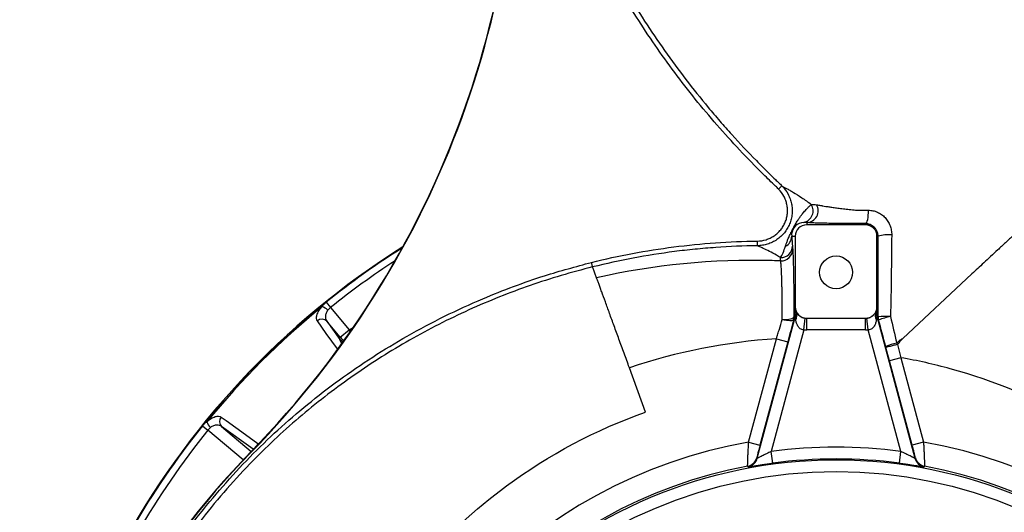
# Model space of a CAD drawing. Header units: millimetres. Extents: x 3 to 811, y 3 to 1103.
# Tile 3 of 8: x 12 to 431, y 683 to 893. Entities that reach past the tile are written whole.
import ezdxf

# ---------------------------------------------------------------- set-up
doc = ezdxf.new("R2010")
doc.units = ezdxf.units.MM

msp = doc.modelspace()

# ---------------------------------------------------------------- linework, layer by layer
at = {"color": 7, "linetype": 'Continuous', "lineweight": 25}
for p, q in [((336.35, 821.96), (334.93, 820.55)), ((346.9, 806.33), (346.9, 805.37)), ((371.9, 805.37), (346.9, 805.37)), ((371.9, 805.85), (371.9, 805.37)), ((325.9, 796.43), (325.87, 798.43)), ((340.51, 800.46), (341.99, 800.46)), ((341.99, 800.46), (341.99, 770.46)), ((376.81, 770.46), (376.81, 800.46)), ((377.28, 800.46), (376.81, 800.46)), ((417.25, 784.42), (387.78, 756.94)), ((142.35, 772.42), (144.19, 770.13)), ((144.19, 770.13), (152.15, 760.65)), ((341.99, 770.46), (341.82, 770.46)), ((341.82, 766.13), (341.82, 770.46)), ((376.81, 770.46), (376.99, 770.46)), ((376.99, 770.46), (376.99, 766.13)), ((142.59, 764.26), (148.16, 756.52)), ((148.32, 757.44), (142.59, 764.26)), ((325.86, 705.92), (341.65, 764.83)), ((341.65, 764.83), (341.29, 764.88)), ((341.46, 766.17), (341.82, 766.13)), ((342.23, 764.83), (341.65, 764.83)), ((341.82, 766.13), (342.38, 765.98)), ((345.69, 760.62), (346.3, 765.58)), ((346.9, 765.55), (346.9, 765.54)), ((346.9, 765.55), (371.9, 765.55)), ((346.9, 765.54), (371.9, 765.54)), ((346.9, 760.55), (346.9, 765.54)), ((371.9, 765.55), (371.9, 765.54)), ((371.9, 760.55), (371.9, 765.54)), ((373.11, 760.62), (372.5, 765.58)), ((376.42, 765.98), (376.99, 766.13)), ((377.16, 764.83), (376.57, 764.83)), ((376.99, 766.13), (377.32, 766.17)), ((377.49, 764.88), (377.16, 764.83)), ((377.16, 764.83), (392.94, 705.92)), ((148.32, 757.44), (152.15, 760.65)), ((345.69, 760.62), (331.8, 708.77)), ((371.9, 760.55), (346.9, 760.55)), ((387, 708.77), (373.11, 760.62)), ((148.16, 756.52), (148.32, 757.44)), ((322.17, 712.76), (333.98, 756.83)), ((338.81, 755.54), (327, 711.46)), ((333.98, 756.83), (338.81, 755.54)), ((382.16, 747.45), (380.65, 753.08)), ((385.48, 754.39), (386.99, 748.74)), ((386.99, 748.74), (382.16, 747.45)), ((391.8, 711.46), (382.16, 747.45)), ((386.99, 748.74), (396.63, 712.76)), ((278.27, 725.51), (271.37, 744.48)), ((89.59, 719.66), (91.88, 717.82)), ((322.17, 712.76), (327, 711.46)), ((396.63, 712.76), (391.8, 711.46)), ((110.25, 708.37), (110.13, 708.49)), ((332.46, 703.82), (331.8, 708.77)), ((386.34, 703.82), (387, 708.77)), ((325.66, 706.14), (325.86, 705.92)), ((392.94, 705.92), (393.14, 706.14))]:
    msp.add_line(p, q, dxfattribs=at)
at = {"color": 8, "linetype": 'Continuous', "lineweight": 25}
for p, q in [((345.7, 806.39), (344.64, 806.18)), ((152.15, 760.65), (153.8, 761.6)), ((152.6, 759.87), (152.15, 760.65)), ((148.86, 754.88), (148.16, 756.52)), ((106.93, 705.19), (91.88, 717.82)), ((111.25, 709.71), (97.75, 719.42)), ((97.75, 719.42), (110.41, 708.79))]:
    msp.add_line(p, q, dxfattribs=at)
at = {"color": 7, "linetype": 'Continuous', "lineweight": 25, "flags": 128}
for points in [[(371.9, 805.85), (372.17, 805.98), (372.42, 806.33), (372.65, 806.88), (372.85, 807.61), (373.01, 808.48), (373.11, 809.46), (373.16, 810.51), (373.16, 811.57)], [(336.51, 764.97), (337.47, 765), (338.39, 765.07), (339.24, 765.18), (339.99, 765.33), (340.6, 765.51), (341.06, 765.72), (341.35, 765.94), (341.46, 766.17)], [(341.29, 764.88), (341.14, 764.7), (340.83, 764.57), (340.36, 764.5), (339.77, 764.48), (339.06, 764.52), (338.26, 764.62), (337.4, 764.77), (336.51, 764.97)], [(97.6, 723.47), (99.66, 721.98), (107.92, 716.05), (113.23, 712.24)], [(321.95, 702.3), (321.81, 702.45), (321.76, 702.52)], [(397.05, 702.52), (396.91, 702.37), (396.85, 702.3)]]:
    msp.add_lwpolyline(points, dxfattribs=at)
at = {"color": 8, "linetype": 'Continuous', "lineweight": 25, "flags": 128}
for points in [[(147.12, 752.47), (142.35, 759.11), (138.54, 764.41)], [(149.46, 755.42), (148.77, 755.91), (148.16, 756.52)]]:
    msp.add_lwpolyline(points, dxfattribs=at)
at = {"color": 7, "linetype": 'Continuous', "lineweight": 25}
for centre, radius in [((359.4, 785.11), 7), ((359.4, 502.61), 202.62), ((359.4, 502.61), 197.62)]:
    msp.add_circle(centre, radius, dxfattribs=at)
for centre, radius, start, end in [((-175.85, 988.17), 400, 315.6384, 6.6076), ((-175.85, 988.17), 400.17, 315.6384, 4.347), ((344.63, 811.28), 5, 282.3706, 33.3223), ((346.77, 811.35), 5.02, 271.5282, 30.3992), ((345.62, 801.12), 5.15, 100.9604, 187.4105), ((346.9, 800.46), 4.91, 90, 180), ((371.9, 800.46), 4.91, 0, 90), ((381.53, 786.91), 14.2, 83.7686, 107.4185), ((335.68, 800.52), 4.83, 296.4891, 359.2239), ((359.4, 502.61), 346.5, 122.1692, 181.1429), ((335.84, 796.36), 4.98, 268.6004, 359.2325), ((335.97, 794.95), 4.97, 268.4638, 359.0681), ((359.4, 502.61), 345.92, 129.2484, 140.7516), ((138.93, 765.01), 5.71, 44.4553, 73.6138), ((346.9, 770.46), 4.91, 180, 270), ((339.02, 766.71), 3.73, 329.7141, 23.8486), ((339.9, 767.14), 2.74, 334.8795, 23.1048), ((371.9, 770.46), 4.91, 270, 0), ((379.79, 766.71), 3.73, 156.1514, 210.2859), ((378.9, 767.14), 2.74, 156.8952, 205.1205), ((140.49, 762.23), 2.92, 43.9259, 131.8033), ((336.46, 766.18), 5, 345.0023, 359.9977), ((336.81, 766.13), 5, 345.0023, 359.9977), ((336.74, 766.14), 5.65, 346.6226, 358.3774), ((346.9, 770.46), 4.91, 262.9899, 270), ((371.9, 770.46), 4.91, 270, 277.0101), ((382.06, 766.14), 5.65, 181.6226, 193.3774), ((381.99, 766.13), 5, 180.0023, 194.9977), ((381.27, 717.4), 48.93, 88.4683, 94.6328), ((382.32, 766.17), 5, 180.0023, 194.9977), ((407.2, 669.31), 100.08, 104.2438, 107.2719), ((346.9, 770.46), 9.91, 262.9899, 270), ((371.9, 770.46), 9.91, 270, 277.0101), ((392.05, 725), 30.77, 102.8492, 111.9905), ((97, 723.08), 5.71, 196.3862, 225.5447), ((99.78, 721.52), 2.92, 138.1967, 226.0741), ((359.4, 502.61), 346.28, 141.1846, 158.8154), ((359.4, 502.61), 343.34, 141.1846, 158.8154), ((359.4, 502.61), 213.42, 100.0469, 173.1595), ((359.4, 502.61), 213.42, 6.8405, 79.9531), ((356.73, 467.33), 344.92, 135.6384, 194.2882), ((359.4, 502.61), 208, 82.3741, 97.6259), ((356.73, 467.33), 344.75, 135.6384, 194.2882), ((320.83, 707.43), 5, 280.6765, 344.9882), ((321.03, 707.22), 5, 280.6334, 344.9882), ((359.4, 502.61), 203, 82.3741, 97.6259), ((397.77, 707.22), 5, 195.0118, 259.3666), ((397.97, 707.43), 5, 195.0118, 259.3235), ((359.4, 502.61), 203.42, 100.6647, 173.0184), ((359.4, 502.61), 203.42, 6.9816, 79.3353)]:
    msp.add_arc(centre, radius, start, end, dxfattribs=at)
at = {"color": 8, "linetype": 'Continuous', "lineweight": 25}
for centre, radius, start, end in [((359.4, 502.61), 346.38, 122.2039, 180.9552), ((359.4, 502.61), 346.28, 122.2357, 128.8154), ((359.4, 502.61), 343.34, 123.1505, 128.8154), ((152.15, 760.66), 5, 220.0614, 244.3618), ((115.75, 710.15), 3.28, 140.3492, 164.2279)]:
    msp.add_arc(centre, radius, start, end, dxfattribs=at)
at = {"color": 7, "linetype": 'Continuous', "lineweight": 25}
for points, knots in [([(222.36, 1032.96), (224.14, 1022.91), (226.31, 1012.99), (231.43, 993.4), (234.38, 983.73), (241.04, 964.64), (244.75, 955.22), (250.89, 941.27), (253.04, 936.65), (257.52, 927.49), (259.85, 922.95), (264.7, 913.97), (267.22, 909.53), (272.41, 900.76), (275.09, 896.44), (283.38, 883.65), (289.23, 875.35), (298.51, 863.26), (301.69, 859.29), (306.58, 853.43), (308.23, 851.48), (311.57, 847.63), (313.26, 845.72), (318.39, 840.05), (321.88, 836.33), (327.23, 830.87), (329.04, 829.07), (331.77, 826.39), (332.68, 825.5), (334.06, 824.18), (334.52, 823.73), (335.21, 823.07), (335.45, 822.86), (335.9, 822.41), (336.13, 822.19), (336.35, 821.96)], [0, 0, 0, 0, 0.125, 0.125, 0.25, 0.25, 0.375, 0.375, 0.4375, 0.4375, 0.5, 0.5, 0.5625, 0.5625, 0.625, 0.625, 0.75, 0.75, 0.8125, 0.8125, 0.84375, 0.84375, 0.875, 0.875, 0.9375, 0.9375, 0.96875, 0.96875, 0.984375, 0.984375, 0.992188, 0.992188, 0.996094, 0.996094, 1, 1, 1, 1]), ([(334.93, 820.55), (334.51, 820.98), (334.07, 821.4), (333.19, 822.24), (332.76, 822.66), (331.45, 823.92), (328.84, 826.44), (326.27, 829), (321.2, 834.16), (317.89, 837.66), (308.19, 848.3), (302.01, 855.61), (290.23, 870.65), (284.63, 878.39), (274, 894.27), (268.97, 902.43), (261.87, 914.98), (259.57, 919.22), (256.24, 925.66), (255.15, 927.82), (253.01, 932.17), (251.95, 934.36), (246.8, 945.32), (243.03, 954.2), (236.17, 972.18), (233.09, 981.29), (227.61, 999.73), (225.22, 1009.06), (223.17, 1018.5)], [0, 0, 0, 0, 0.007812, 0.007812, 0.015625, 0.015625, 0.03125, 0.0625, 0.0625, 0.125, 0.125, 0.25, 0.25, 0.375, 0.375, 0.5, 0.5, 0.5625, 0.5625, 0.59375, 0.59375, 0.625, 0.625, 0.75, 0.75, 0.875, 0.875, 1, 1, 1, 1]), ([(464.32, 828.31), (463.65, 827.69), (462.27, 826.4), (460.02, 824.31), (457.59, 822.03), (454.94, 819.56), (452.05, 816.87), (448.94, 813.97), (445.6, 810.86), (440.94, 806.51), (436.09, 801.99), (431.49, 797.7), (428.21, 794.64), (425.15, 791.78), (422.3, 789.13), (419.66, 786.67), (418.03, 785.15), (417.25, 784.42)], [0.28449836, 0.28449836, 0.28449836, 0.28449836, 0.28786879, 0.29123921, 0.29460964, 0.29798006, 0.30135049, 0.30472091, 0.30809134, 0.31146176, 0.31820262, 0.32157304, 0.32494347, 0.32831389, 0.33168432, 0.33505474, 0.33842517, 0.33842517, 0.33842517, 0.33842517]), ([(336.35, 821.96), (337.39, 820.91), (338.25, 819.74), (339.11, 818.13), (339.27, 817.79), (339.57, 817.12), (339.7, 816.78), (340.07, 815.75), (340.27, 815.05), (340.48, 813.98), (340.54, 813.62), (340.63, 812.89), (340.66, 812.53), (340.72, 811.43), (340.7, 810.7), (340.57, 809.26), (340.45, 808.53), (340.09, 807.1), (339.87, 806.41), (339.32, 805.06), (338.99, 804.41), (338.43, 803.47), (338.23, 803.16), (337.82, 802.55), (337.6, 802.26), (336.91, 801.41), (336.41, 800.88), (335.34, 799.9), (334.76, 799.44), (333.55, 798.62), (332.92, 798.25), (331.93, 797.78), (331.6, 797.63), (330.92, 797.36), (330.57, 797.24), (329.52, 796.9), (328.81, 796.74), (327.37, 796.5), (326.63, 796.44), (325.9, 796.43)], [0, 0, 0, 0, 0.125, 0.125, 0.15625, 0.15625, 0.1875, 0.1875, 0.25, 0.25, 0.28125, 0.28125, 0.3125, 0.3125, 0.375, 0.375, 0.4375, 0.4375, 0.5, 0.5, 0.5625, 0.5625, 0.59375, 0.59375, 0.625, 0.625, 0.6875, 0.6875, 0.75, 0.75, 0.8125, 0.8125, 0.84375, 0.84375, 0.875, 0.875, 0.9375, 0.9375, 1, 1, 1, 1]), ([(336.35, 821.96), (336.6, 821.81), (336.9, 821.64), (337.38, 821.37), (337.56, 821.27), (337.92, 821.07), (338.11, 820.97), (338.72, 820.62), (339.16, 820.37), (340.13, 819.81), (340.65, 819.5), (342.29, 818.5), (343.51, 817.74), (346.08, 816.02), (347.43, 815.07), (348.81, 814.03)], [0, 0, 0, 0, 0.125, 0.125, 0.1875, 0.1875, 0.25, 0.25, 0.375, 0.375, 0.5, 0.5, 0.75, 0.75, 1, 1, 1, 1]), ([(325.87, 798.43), (327.15, 798.44), (328.4, 798.64), (329.92, 799.12), (330.22, 799.23), (330.81, 799.46), (331.1, 799.59), (331.95, 800), (332.5, 800.31), (333.55, 801.02), (334.05, 801.42), (334.99, 802.28), (335.42, 802.74), (336.02, 803.47), (336.21, 803.72), (336.57, 804.24), (336.74, 804.51), (337.23, 805.34), (337.51, 805.9), (337.99, 807.07), (338.19, 807.67), (338.49, 808.91), (338.6, 809.54), (338.71, 810.79), (338.73, 811.42), (338.68, 812.37), (338.65, 812.69), (338.57, 813.32), (338.52, 813.64), (338.33, 814.57), (338.16, 815.17), (337.84, 816.07), (337.73, 816.36), (337.47, 816.94), (337.33, 817.23), (336.58, 818.63), (335.83, 819.65), (334.93, 820.55)], [0, 0, 0, 0, 0.125, 0.125, 0.15625, 0.15625, 0.1875, 0.1875, 0.25, 0.25, 0.3125, 0.3125, 0.375, 0.375, 0.40625, 0.40625, 0.4375, 0.4375, 0.5, 0.5, 0.5625, 0.5625, 0.625, 0.625, 0.6875, 0.6875, 0.71875, 0.71875, 0.75, 0.75, 0.8125, 0.8125, 0.84375, 0.84375, 0.875, 0.875, 1, 1, 1, 1]), ([(337.84, 796.2), (337.95, 796.54), (338.06, 796.9), (338.33, 797.66), (338.48, 798.06), (338.73, 798.71), (338.82, 798.94), (339.01, 799.41), (339.11, 799.66), (339.34, 800.19), (339.46, 800.47), (339.74, 801.09), (339.89, 801.42), (340.15, 801.98), (340.25, 802.18), (340.45, 802.59), (340.56, 802.82), (340.79, 803.27), (340.92, 803.51), (341.16, 803.97), (341.28, 804.2), (341.52, 804.63), (341.64, 804.84), (341.85, 805.22), (341.96, 805.4), (342.26, 805.91), (342.44, 806.2), (342.78, 806.75), (342.94, 807), (343.24, 807.48), (343.39, 807.7), (343.81, 808.32), (344.07, 808.68), (344.56, 809.36), (344.8, 809.68), (345.26, 810.26), (345.48, 810.53), (346.12, 811.3), (346.53, 811.75), (347.28, 812.55), (347.64, 812.9), (348.28, 813.52), (348.56, 813.79), (348.81, 814.03)], [0, 0, 0, 0, 0.0625, 0.0625, 0.125, 0.125, 0.15625, 0.15625, 0.1875, 0.1875, 0.21875, 0.21875, 0.25, 0.25, 0.265625, 0.265625, 0.28125, 0.28125, 0.296875, 0.296875, 0.3125, 0.3125, 0.328125, 0.328125, 0.34375, 0.34375, 0.375, 0.375, 0.40625, 0.40625, 0.4375, 0.4375, 0.5, 0.5, 0.5625, 0.5625, 0.625, 0.625, 0.75, 0.75, 0.875, 0.875, 1, 1, 1, 1]), ([(352.82, 813.62), (352.83, 813.62), (352.85, 813.61), (352.88, 813.61), (352.94, 813.59), (352.99, 813.58), (353.1, 813.56), (353.18, 813.54), (353.42, 813.49), (353.6, 813.46), (354.16, 813.36), (354.59, 813.28), (355.56, 813.13), (356.1, 813.05), (357.29, 812.88), (357.92, 812.79), (359.27, 812.61), (359.98, 812.52), (361.12, 812.38), (361.5, 812.33), (362.3, 812.23), (362.71, 812.19), (363.95, 812.04), (364.81, 811.95), (366.57, 811.76), (367.48, 811.67), (368.42, 811.57)], [0, 0, 0, 0, 0.007812, 0.007812, 0.015625, 0.03125, 0.03125, 0.0625, 0.0625, 0.125, 0.125, 0.25, 0.25, 0.375, 0.375, 0.5, 0.5, 0.625, 0.625, 0.6875, 0.6875, 0.75, 0.75, 0.875, 0.875, 1, 1, 1, 1]), ([(368.42, 811.57), (368.43, 811.57), (368.44, 811.57), (368.47, 811.57), (368.5, 811.57), (368.59, 811.57), (368.76, 811.57), (369.11, 811.57), (369.4, 811.57), (369.99, 811.57), (371.18, 811.57), (372.36, 811.57), (373.16, 811.57)], [0, 0, 0, 0, 0.007812, 0.007812, 0.015625, 0.03125, 0.0625, 0.125, 0.25, 0.25, 0.5, 1, 1, 1, 1]), ([(373.16, 811.57), (373.82, 811.57), (374.47, 811.5), (375.43, 811.29), (375.75, 811.21), (376.39, 811), (376.7, 810.88), (377.62, 810.47), (378.2, 810.14), (379.01, 809.55), (379.28, 809.34), (379.79, 808.89), (380.03, 808.66), (380.71, 807.92), (381.12, 807.38), (381.83, 806.22), (382.13, 805.61), (382.48, 804.67), (382.59, 804.35), (382.77, 803.7), (382.84, 803.37), (383.02, 802.37), (383.08, 801.7), (383.07, 801.03)], [0, 0, 0, 0, 0.125, 0.125, 0.1875, 0.1875, 0.25, 0.25, 0.375, 0.375, 0.4375, 0.4375, 0.5, 0.5, 0.625, 0.625, 0.75, 0.75, 0.8125, 0.8125, 0.875, 0.875, 1, 1, 1, 1]), ([(371.9, 805.85), (370.28, 805.86), (368.66, 805.87), (366.26, 805.88), (365.47, 805.88), (363.93, 805.89), (363.18, 805.9), (361.71, 805.91), (360.99, 805.92), (359.94, 805.93), (359.59, 805.94), (358.91, 805.95), (358.58, 805.95), (356.94, 805.97), (355.74, 805.99), (354.09, 806.03), (353.57, 806.04), (352.58, 806.06), (352.11, 806.07), (350.82, 806.11), (350.1, 806.14), (349.21, 806.18), (348.95, 806.19), (348.61, 806.21), (348.51, 806.22), (348.3, 806.23), (347.79, 806.27), (347.29, 806.31), (346.9, 806.33)], [0, 0, 0, 0, 0.125, 0.125, 0.1875, 0.1875, 0.25, 0.25, 0.3125, 0.3125, 0.34375, 0.34375, 0.375, 0.375, 0.5, 0.5, 0.5625, 0.5625, 0.625, 0.625, 0.75, 0.75, 0.8125, 0.8125, 0.84375, 0.84375, 0.875, 1, 1, 1, 1]), ([(377.28, 800.46), (377.28, 800.82), (377.24, 801.17), (377.13, 801.7), (377.09, 801.87), (376.98, 802.21), (376.92, 802.38), (376.78, 802.71), (376.7, 802.87), (376.53, 803.19), (376.43, 803.35), (376.12, 803.8), (375.89, 804.07), (375.37, 804.57), (375.09, 804.8), (374.49, 805.18), (374.18, 805.34), (373.7, 805.53), (373.53, 805.59), (373.21, 805.68), (373.04, 805.72), (372.55, 805.82), (372.23, 805.85), (371.9, 805.85)], [0, 0, 0, 0, 0.125, 0.125, 0.1875, 0.1875, 0.25, 0.25, 0.3125, 0.3125, 0.375, 0.375, 0.5, 0.5, 0.625, 0.625, 0.75, 0.75, 0.8125, 0.8125, 0.875, 0.875, 1, 1, 1, 1]), ([(383.07, 801.03), (383.03, 795.26), (382.97, 789.48), (382.8, 777.91), (382.7, 772.11), (382.58, 766.31)], [0, 0, 0, 0, 0.5, 0.5, 1, 1, 1, 1]), ([(255.26, 789.34), (266.86, 792.21), (278.54, 794.4), (302.07, 797.43), (313.93, 798.28), (325.87, 798.43)], [0, 0, 0, 0, 0.5, 0.5, 1, 1, 1, 1]), ([(377.32, 766.17), (377.31, 771.9), (377.31, 777.62), (377.3, 789.05), (377.29, 794.76), (377.28, 800.46)], [0, 0, 0, 0, 0.5, 0.5, 1, 1, 1, 1]), ([(325.9, 796.43), (319.98, 796.35), (314.07, 796.11), (305.22, 795.48), (302.27, 795.23), (296.39, 794.65), (293.46, 794.31), (278.83, 792.43), (267.23, 790.25), (255.75, 787.4)], [0, 0, 0, 0, 0.25, 0.25, 0.375, 0.375, 0.5, 0.5, 1, 1, 1, 1]), ([(335.72, 791.39), (334.59, 792.07), (333.5, 792.68), (331.45, 793.79), (330.49, 794.28), (328.77, 795.12), (328, 795.48), (326.74, 796.06), (326.25, 796.28), (325.9, 796.43)], [0, 0, 0, 0, 0.25, 0.25, 0.5, 0.5, 0.75, 0.75, 1, 1, 1, 1]), ([(335.72, 791.39), (336.09, 791.96), (336.46, 792.67), (337.18, 794.29), (337.52, 795.2), (337.84, 796.2)], [0, 0, 0, 0, 0.5, 0.5, 1, 1, 1, 1]), ([(340.94, 794.87), (340.97, 794.48), (341, 793.97), (341.06, 792.72), (341.09, 791.98), (341.13, 790.7), (341.14, 790.25), (341.17, 789.29), (341.18, 788.79), (341.22, 787.21), (341.25, 786.06), (341.28, 784.19), (341.29, 783.54), (341.31, 782.53), (341.31, 782.19), (341.32, 781.49), (341.33, 781.14), (341.35, 779.36), (341.37, 777.86), (341.4, 774.74), (341.42, 773.11), (341.44, 770.56), (341.44, 769.7), (341.45, 767.95), (341.46, 767.07), (341.46, 766.17)], [0, 0, 0, 0, 0.125, 0.125, 0.25, 0.25, 0.3125, 0.3125, 0.375, 0.375, 0.5, 0.5, 0.5625, 0.5625, 0.59375, 0.59375, 0.625, 0.625, 0.75, 0.75, 0.875, 0.875, 0.9375, 0.9375, 1, 1, 1, 1]), ([(255.75, 787.4), (255.74, 787.41), (255.73, 787.47), (255.68, 787.67), (255.64, 787.82), (255.55, 788.17), (255.5, 788.38), (255.39, 788.84), (255.33, 789.09), (255.26, 789.34)], [0, 0, 0, 0, 0.25, 0.25, 0.5, 0.5, 0.75, 0.75, 1, 1, 1, 1]), ([(335.84, 789.98), (334.63, 790.03), (308.08, 790.88), (281.77, 788.27), (257.43, 782.77)], [0.4755826, 0.4755826, 0.4755826, 0.4755826, 0.4993052, 1, 1, 1, 1]), ([(336.51, 764.97), (336.51, 765.75), (336.51, 766.52), (336.5, 768.04), (336.5, 768.8), (336.49, 771.02), (336.47, 772.45), (336.44, 775.17), (336.42, 776.47), (336.38, 778.34), (336.37, 778.94), (336.34, 780.12), (336.32, 780.68), (336.28, 782.31), (336.24, 783.31), (336.19, 784.69), (336.17, 785.12), (336.14, 785.96), (336.12, 786.35), (336.06, 787.47), (336.02, 788.11), (335.95, 788.92), (335.93, 789.17), (335.88, 789.62), (335.86, 789.81), (335.84, 789.98)], [0, 0, 0, 0, 0.0625, 0.0625, 0.125, 0.125, 0.25, 0.25, 0.375, 0.375, 0.4375, 0.4375, 0.5, 0.5, 0.625, 0.625, 0.6875, 0.6875, 0.75, 0.75, 0.875, 0.875, 0.9375, 0.9375, 1, 1, 1, 1]), ([(257.43, 782.77), (257.34, 783.03), (257.15, 783.55), (256.86, 784.35), (256.56, 785.18), (256.26, 785.99), (255.99, 786.73), (255.83, 787.18), (255.76, 787.35), (255.75, 787.4)], [0.69252125, 0.69252125, 0.69252125, 0.69252125, 0.70193325, 0.71134524, 0.72075724, 0.73016924, 0.73958124, 0.74899324, 0.75303733, 0.75303733, 0.75303733, 0.75303733]), ([(271.37, 744.48), (270.61, 746.56), (269.11, 750.67), (266.94, 756.64), (264.87, 762.33), (262.92, 767.68), (261.14, 772.58), (259.83, 776.19), (258.91, 778.7), (258.3, 780.37), (257.79, 781.77), (257.53, 782.49), (257.43, 782.77)], [0.7530373, 0.7530373, 0.7530373, 0.7530373, 0.7742073, 0.7953773, 0.8165473, 0.8377172, 0.8588872, 0.8800572, 0.8906422, 0.9012272, 0.9118122, 0.9223971, 0.9223971, 0.9223971, 0.9223971]), ([(140.55, 770.49), (140.64, 770.66), (140.75, 770.82), (141, 771.15), (141.14, 771.31), (141.45, 771.63), (141.62, 771.79), (141.97, 772.1), (142.16, 772.26), (142.35, 772.42)], [0, 0, 0, 0, 0.25, 0.25, 0.5, 0.5, 0.75, 0.75, 1, 1, 1, 1]), ([(138.54, 764.41), (138.33, 764.71), (138.21, 765.07), (138.17, 765.71), (138.18, 765.95), (138.24, 766.43), (138.3, 766.69), (138.47, 767.22), (138.57, 767.49), (138.84, 768.07), (139, 768.37), (139.36, 768.96), (139.57, 769.26), (140.02, 769.88), (140.28, 770.19), (140.55, 770.49)], [0, 0, 0, 0, 0.25, 0.25, 0.375, 0.375, 0.5, 0.5, 0.625, 0.625, 0.75, 0.75, 0.875, 0.875, 1, 1, 1, 1]), ([(143.01, 769.01), (142.85, 768.79), (142.7, 768.56), (142.45, 768.1), (142.35, 767.88), (142.18, 767.43), (142.12, 767.21), (142.03, 766.77), (142, 766.56), (141.98, 766.15), (141.99, 765.95), (142.03, 765.56), (142.07, 765.38), (142.22, 764.85), (142.38, 764.54), (142.59, 764.26)], [0, 0, 0, 0, 0.125, 0.125, 0.25, 0.25, 0.375, 0.375, 0.5, 0.5, 0.625, 0.625, 0.75, 0.75, 1, 1, 1, 1]), ([(144.19, 770.13), (143.97, 769.96), (143.76, 769.78), (143.36, 769.42), (143.17, 769.22), (143.01, 769.01)], [0, 0, 0, 0, 0.5, 0.5, 1, 1, 1, 1]), ([(342.42, 768.22), (342.23, 768.58), (342.08, 768.95), (341.93, 769.51), (341.9, 769.7), (341.84, 770.08), (341.82, 770.27), (341.82, 770.46)], [0, 0, 0, 0, 0.5, 0.5, 0.75, 0.75, 1, 1, 1, 1]), ([(342.38, 765.98), (342.19, 766.72), (342.06, 767.46), (341.92, 768.58), (341.88, 768.95), (341.83, 769.7), (341.82, 770.08), (341.82, 770.46)], [0, 0, 0, 0, 0.5, 0.5, 0.75, 0.75, 1, 1, 1, 1]), ([(342.42, 768.22), (342.53, 768.02), (342.67, 767.8), (343.03, 767.33), (343.25, 767.08), (343.68, 766.71), (343.83, 766.58), (344.19, 766.33), (344.39, 766.21), (344.73, 766.04), (344.85, 765.98), (345.11, 765.88), (345.24, 765.83), (345.67, 765.69), (345.98, 765.62), (346.3, 765.58)], [0, 0, 0, 0, 0.25, 0.25, 0.5, 0.5, 0.625, 0.625, 0.75, 0.75, 0.8125, 0.8125, 0.875, 0.875, 1, 1, 1, 1]), ([(372.5, 765.58), (372.66, 765.6), (372.82, 765.63), (373.12, 765.69), (373.27, 765.74), (373.56, 765.83), (373.69, 765.88), (373.95, 765.98), (374.07, 766.04), (374.41, 766.21), (374.61, 766.33), (374.97, 766.58), (375.13, 766.71), (375.41, 766.95), (375.53, 767.08), (375.76, 767.32), (375.86, 767.44), (376.13, 767.8), (376.27, 768.02), (376.38, 768.22)], [0, 0, 0, 0, 0.0625, 0.0625, 0.125, 0.125, 0.1875, 0.1875, 0.25, 0.25, 0.375, 0.375, 0.5, 0.5, 0.625, 0.625, 0.75, 0.75, 1, 1, 1, 1]), ([(376.38, 768.22), (376.58, 768.58), (376.72, 768.95), (376.92, 769.7), (376.97, 770.08), (376.99, 770.46)], [0, 0, 0, 0, 0.5, 0.5, 1, 1, 1, 1]), ([(376.42, 765.98), (376.61, 766.71), (376.75, 767.46), (376.93, 768.95), (376.98, 769.71), (376.99, 770.46)], [0, 0, 0, 0, 0.5, 0.5, 1, 1, 1, 1]), ([(333.98, 756.83), (334.03, 757), (334.09, 757.18), (334.2, 757.52), (334.36, 758.03), (334.52, 758.54), (334.84, 759.57), (335.05, 760.25), (335.69, 762.28), (336.1, 763.63), (336.51, 764.97)], [0, 0, 0, 0, 0.0625, 0.0625, 0.125, 0.25, 0.25, 0.5, 0.5, 1, 1, 1, 1]), ([(345.69, 760.62), (345.41, 760.62), (345.14, 760.66), (344.61, 760.82), (344.37, 760.95), (343.94, 761.25), (343.75, 761.43), (343.41, 761.81), (343.27, 762.01), (342.89, 762.64), (342.7, 763.08), (342.41, 763.97), (342.31, 764.41), (342.23, 764.83)], [0, 0, 0, 0, 0.125, 0.125, 0.25, 0.25, 0.375, 0.375, 0.5, 0.5, 0.75, 0.75, 1, 1, 1, 1]), ([(376.57, 764.83), (376.5, 764.41), (376.39, 763.97), (376.1, 763.08), (375.92, 762.64), (375.41, 761.81), (375.08, 761.4), (374.43, 760.95), (374.19, 760.82), (373.67, 760.66), (373.39, 760.62), (373.11, 760.62)], [0, 0, 0, 0, 0.25, 0.25, 0.5, 0.5, 0.75, 0.75, 0.875, 0.875, 1, 1, 1, 1]), ([(385.21, 755), (385.31, 755.09), (385.4, 755.19), (385.59, 755.38), (385.69, 755.48), (385.99, 755.75), (386.2, 755.91), (386.64, 756.23), (386.86, 756.38), (387.32, 756.66), (387.55, 756.8), (387.78, 756.94)], [0, 0, 0, 0, 0.125, 0.125, 0.25, 0.25, 0.5, 0.5, 0.75, 0.75, 1, 1, 1, 1]), ([(387.78, 756.94), (387.68, 756.84), (387.47, 756.65), (387.19, 756.36), (386.93, 756.08), (386.65, 755.74), (386.42, 755.44), (386.28, 755.21), (386.24, 755.13), (386.17, 755.06), (386.03, 754.92), (385.79, 754.68), (385.58, 754.5), (385.47, 754.39)], [0, 0, 0, 0, 0.126452, 0.243791, 0.352105, 0.45151, 0.631104, 0.678821, 0.689603, 0.703613, 0.763687, 0.862352, 1, 1, 1, 1]), ([(385.47, 754.39), (384.84, 754.22), (384.22, 754.05), (383.07, 753.74), (382.54, 753.6), (381.65, 753.36), (381.29, 753.26), (380.8, 753.12), (380.66, 753.09), (380.65, 753.08)], [0, 0, 0, 0, 0.25, 0.25, 0.5, 0.5, 0.75, 0.75, 1, 1, 1, 1]), ([(510.64, 685.35), (495.96, 699.46), (463.29, 723.75), (420.16, 741.64), (394.05, 747.5), (386.99, 748.74)], [0, 0, 0, 0, 0.4023785, 0.804757, 0.9525334, 0.9525334, 0.9525334, 0.9525334]), ([(123.57, 528.03), (124.13, 533.3), (124.99, 539.37), (128.84, 560.58), (134.87, 581.36), (149.91, 615.28), (162.74, 636.25), (175.13, 651.98), (177.79, 655.19), (179.58, 657.34), (191.97, 671.62), (222.19, 699.44), (257.1, 718.14), (278.27, 725.51)], [0.4938943, 0.4938943, 0.4938943, 0.4938943, 0.5262753, 0.53125, 0.625, 0.65625, 0.75, 0.765625, 0.7690957, 0.7734375, 0.78125, 0.875, 1, 1, 1, 1]), ([(89.59, 719.66), (89.75, 719.85), (89.91, 720.04), (90.22, 720.39), (90.38, 720.56), (90.7, 720.87), (90.86, 721.01), (91.19, 721.26), (91.35, 721.37), (91.52, 721.46)], [0, 0, 0, 0, 0.25, 0.25, 0.5, 0.5, 0.75, 0.75, 1, 1, 1, 1]), ([(91.52, 721.46), (91.83, 721.74), (92.13, 721.98), (92.74, 722.44), (93.04, 722.65), (93.65, 723.01), (93.94, 723.17), (94.51, 723.43), (94.79, 723.54), (95.59, 723.79), (96.08, 723.86), (96.94, 723.8), (97.3, 723.68), (97.6, 723.47)], [0, 0, 0, 0, 0.125, 0.125, 0.25, 0.25, 0.375, 0.375, 0.5, 0.5, 0.75, 0.75, 1, 1, 1, 1]), ([(93, 719), (92.79, 718.84), (92.6, 718.65), (92.23, 718.25), (92.05, 718.04), (91.88, 717.82)], [0, 0, 0, 0, 0.5, 0.5, 1, 1, 1, 1]), ([(97.75, 719.42), (97.47, 719.63), (97.16, 719.79), (96.45, 719.99), (96.07, 720.04), (95.45, 720.01), (95.23, 719.98), (94.8, 719.89), (94.58, 719.83), (94.13, 719.66), (93.9, 719.55), (93.45, 719.31), (93.22, 719.16), (93, 719)], [0, 0, 0, 0, 0.25, 0.25, 0.5, 0.5, 0.625, 0.625, 0.75, 0.75, 0.875, 0.875, 1, 1, 1, 1]), ([(321.76, 702.52), (321.75, 702.53), (321.75, 702.61), (321.75, 702.82), (321.75, 702.9), (321.75, 703.11), (321.75, 703.23), (321.76, 703.63), (321.77, 703.95), (321.79, 704.52), (321.8, 704.73), (321.82, 705.16), (321.83, 705.61), (321.85, 706.11), (321.87, 706.62), (321.88, 706.9), (321.92, 707.73), (321.95, 708.31), (321.99, 709.22), (322, 709.53), (322.03, 710.16), (322.05, 710.48), (322.1, 711.45), (322.13, 712.1), (322.17, 712.76)], [0, 0, 0, 0, 0.125, 0.125, 0.1875, 0.1875, 0.25, 0.25, 0.375, 0.375, 0.4375, 0.4375, 0.5, 0.5625, 0.5625, 0.625, 0.625, 0.75, 0.75, 0.8125, 0.8125, 0.875, 0.875, 1, 1, 1, 1]), ([(396.63, 712.76), (396.67, 712.1), (396.7, 711.45), (396.75, 710.49), (396.77, 710.17), (396.8, 709.54), (396.81, 709.23), (396.86, 708.31), (396.88, 707.73), (396.92, 706.9), (396.93, 706.63), (396.95, 706.12), (396.96, 705.86), (396.99, 705.15), (397, 704.72), (397.02, 704.15), (397.03, 703.98), (397.04, 703.65), (397.04, 703.5), (397.05, 703.1), (397.05, 702.89), (397.06, 702.61), (397.05, 702.53), (397.05, 702.52)], [0, 0, 0, 0, 0.125, 0.125, 0.1875, 0.1875, 0.25, 0.25, 0.375, 0.375, 0.4375, 0.4375, 0.5, 0.5, 0.625, 0.625, 0.6875, 0.6875, 0.75, 0.75, 0.875, 0.875, 1, 1, 1, 1]), ([(327, 711.46), (326.91, 711.13), (326.82, 710.8), (326.65, 710.16), (326.57, 709.83), (326.4, 709.21), (326.33, 708.92), (326.18, 708.34), (326.11, 708.07), (325.98, 707.57), (325.93, 707.34), (325.82, 706.93), (325.78, 706.75), (325.72, 706.46), (325.69, 706.34), (325.66, 706.18), (325.65, 706.14), (325.66, 706.14)], [0, 0, 0, 0, 0.125, 0.125, 0.25, 0.25, 0.375, 0.375, 0.5, 0.5, 0.625, 0.625, 0.75, 0.75, 0.875, 0.875, 1, 1, 1, 1]), ([(331.8, 708.77), (331.11, 708.45), (330.44, 708.13), (329.45, 707.66), (329.13, 707.5), (328.51, 707.2), (328.21, 707.05), (327.64, 706.77), (327.37, 706.63), (326.89, 706.39), (326.66, 706.28), (326.29, 706.1), (326.14, 706.02), (325.92, 705.93), (325.86, 705.91), (325.86, 705.92)], [0, 0, 0, 0, 0.25, 0.25, 0.375, 0.375, 0.5, 0.5, 0.625, 0.625, 0.75, 0.75, 0.875, 0.875, 1, 1, 1, 1]), ([(392.94, 705.92), (392.94, 705.91), (392.88, 705.93), (392.72, 706), (392.66, 706.03), (392.51, 706.1), (392.43, 706.14), (392.24, 706.23), (392.14, 706.28), (391.92, 706.39), (391.8, 706.45), (391.44, 706.63), (391.17, 706.76), (390.6, 707.04), (390.3, 707.19), (389.68, 707.5), (389.36, 707.65), (388.7, 707.97), (388.37, 708.13), (387.69, 708.45), (387.35, 708.61), (387, 708.77)], [0, 0, 0, 0, 0.125, 0.125, 0.1875, 0.1875, 0.25, 0.25, 0.3125, 0.3125, 0.375, 0.375, 0.5, 0.5, 0.625, 0.625, 0.75, 0.75, 0.875, 0.875, 1, 1, 1, 1]), ([(393.14, 706.14), (393.15, 706.14), (393.14, 706.19), (393.11, 706.34), (393.09, 706.46), (393.04, 706.68), (393.02, 706.76), (392.97, 706.94), (392.95, 707.03), (392.88, 707.34), (392.82, 707.57), (392.69, 708.08), (392.62, 708.35), (392.48, 708.92), (392.4, 709.21), (392.15, 710.15), (391.98, 710.8), (391.8, 711.46)], [0, 0, 0, 0, 0.125, 0.125, 0.25, 0.25, 0.3125, 0.3125, 0.375, 0.375, 0.5, 0.5, 0.625, 0.625, 0.75, 0.75, 1, 1, 1, 1]), ([(321.95, 702.3), (321.96, 702.29), (322.04, 702.29), (322.35, 702.33), (322.56, 702.36), (322.99, 702.42), (323.15, 702.44), (323.49, 702.49), (323.67, 702.52), (324.27, 702.61), (324.71, 702.68), (325.45, 702.8), (325.71, 702.84), (326.25, 702.92), (326.52, 702.96), (327.36, 703.09), (327.96, 703.18), (328.89, 703.32), (329.21, 703.36), (329.84, 703.45), (330.17, 703.5), (331.14, 703.64), (331.79, 703.73), (332.46, 703.82)], [0, 0, 0, 0, 0.125, 0.125, 0.25, 0.25, 0.3125, 0.3125, 0.375, 0.375, 0.5, 0.5, 0.5625, 0.5625, 0.625, 0.625, 0.75, 0.75, 0.8125, 0.8125, 0.875, 0.875, 1, 1, 1, 1]), ([(386.34, 703.82), (387.01, 703.73), (387.67, 703.64), (388.97, 703.45), (389.61, 703.36), (390.85, 703.18), (391.44, 703.09), (392.29, 702.96), (392.57, 702.92), (393.1, 702.84), (393.36, 702.8), (393.85, 702.72), (394.08, 702.68), (394.53, 702.61), (394.74, 702.58), (395.34, 702.49), (395.68, 702.44), (396.1, 702.38), (396.23, 702.36), (396.44, 702.33), (396.54, 702.32), (396.76, 702.29), (396.84, 702.29), (396.85, 702.3)], [0, 0, 0, 0, 0.125, 0.125, 0.25, 0.25, 0.375, 0.375, 0.4375, 0.4375, 0.5, 0.5, 0.5625, 0.5625, 0.625, 0.625, 0.75, 0.75, 0.8125, 0.8125, 0.875, 0.875, 1, 1, 1, 1])]:
    msp.add_open_spline(points, degree=3, knots=knots, dxfattribs=at)
for points in [[(348.81, 814.03), (349.48, 814.05), (350.24, 814.02), (351.09, 813.89)], [(351.09, 813.89), (351.65, 813.8), (352.23, 813.71), (352.82, 813.62)], [(346.9, 806.33), (346.45, 806.39), (346.06, 806.41), (345.7, 806.39)], [(340.51, 800.46), (340.61, 798.87), (340.71, 797.44), (340.81, 796.3)], [(340.81, 796.3), (340.85, 795.85), (340.9, 795.37), (340.94, 794.87)], [(335.84, 789.98), (335.8, 790.48), (335.76, 790.95), (335.72, 791.39)], [(341.29, 764.88), (340.48, 761.81), (339.65, 758.7), (338.81, 755.54)], [(380.53, 753.53), (379.52, 757.31), (378.5, 761.09), (377.49, 764.88)], [(382.58, 766.31), (383.46, 762.54), (384.34, 758.77), (385.21, 755)], [(333.98, 756.83), (312.68, 755.41), (291.67, 751.26), (271.37, 744.48)], [(385.21, 755), (385.3, 754.8), (385.38, 754.59), (385.47, 754.39)], [(380.65, 753.08), (380.61, 753.23), (380.57, 753.38), (380.53, 753.53)]]:
    msp.add_open_spline(points, degree=3, dxfattribs=at)
at = {"color": 8, "linetype": 'Continuous', "lineweight": 25}
for points, knots in [([(36.9, 341.28), (35.94, 343.71), (32.83, 351.62), (28.37, 365.37), (23.53, 382.46), (20.05, 397.75), (17.62, 411.03), (15.76, 423.44), (14.26, 437.09), (13.27, 451.99), (12.92, 467.14), (13.26, 482.51), (14.34, 498.69), (16.3, 515.56), (18.98, 531.54), (22.09, 546), (25.73, 560.24), (30.43, 575.71), (36.44, 592.36), (43.32, 608.74), (50.24, 623.08), (56.88, 635.42), (63.1, 646.09), (69.84, 656.72), (77.9, 668.44), (87.29, 680.92), (98.18, 693.98), (109.61, 706.41), (121.63, 718.06), (134.37, 729.03), (147.83, 739.42), (162.02, 749.15), (176.95, 758.22), (192.61, 766.54), (207.76, 773.5), (222.03, 779.16), (237.39, 784.53), (248.59, 787.54), (255.26, 789.34)], [0, 0, 0, 0, 0.013936, 0.045297, 0.076953, 0.108607, 0.12877, 0.148934, 0.175437, 0.201953, 0.228456, 0.256173, 0.283889, 0.314815, 0.346683, 0.370164, 0.393644, 0.424967, 0.45629, 0.487948, 0.519606, 0.541111, 0.562615, 0.585399, 0.608182, 0.638382, 0.6686, 0.698799, 0.728296, 0.757796, 0.78833, 0.818888, 0.849422, 0.881376, 0.91333, 0.938243, 0.963157, 1, 1, 1, 1]), ([(255.75, 787.4), (255.75, 787.4), (251.25, 786.28), (242.3, 783.84), (229.06, 779.58), (215.95, 774.69), (202.99, 769.17), (190.21, 763.03), (177.82, 756.34), (165.81, 749.14), (154.22, 741.45), (142.92, 733.19), (131.94, 724.37), (121.3, 714.99), (110.61, 704.53), (99.94, 692.94), (89.33, 680.25), (79.27, 666.97), (69.8, 653.12), (60.97, 638.7), (52.55, 623.31), (44.67, 606.91), (37.46, 589.5), (31.15, 571.56), (25.81, 553.11), (21.48, 534.22), (18.24, 515.25), (16.1, 496.27), (15.01, 477.33), (14.97, 458.18), (16.03, 438.88), (18.22, 419.48), (21.47, 400.43), (25.76, 381.81), (30.81, 363.93), (34.91, 352.36), (36.9, 346.73)], [0, 0, 0, 0, 0.0000001, 0.0250741, 0.0501608, 0.0752347, 0.100785, 0.1263488, 0.1518991, 0.1769687, 0.2020512, 0.2271207, 0.2526826, 0.2782575, 0.3038151, 0.333623, 0.3634496, 0.3932592, 0.4237267, 0.4542129, 0.4846804, 0.5186365, 0.5526185, 0.5865747, 0.6215036, 0.6564605, 0.6913894, 0.7255694, 0.7597757, 0.7939555, 0.829134, 0.8643414, 0.8995199, 0.9336017, 0.9677087, 1, 1, 1, 1])]:
    msp.add_open_spline(points, degree=3, knots=knots, dxfattribs=at)

doc.saveas('drawing.dxf')
